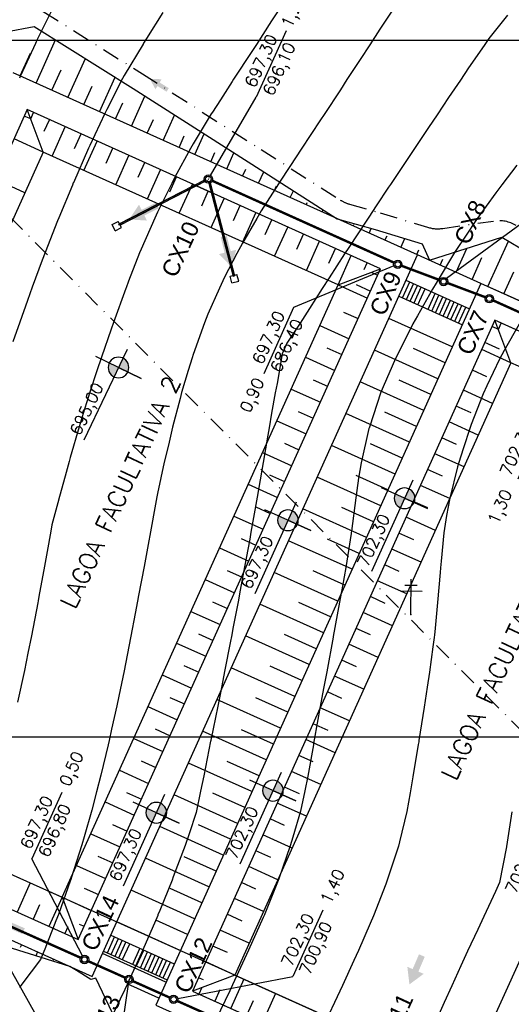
# Model space of a CAD drawing. Header units: millimetres. Extents: x 196436 to 199900, y 8705373 to 8708636.
# Tile 218 of 238: x 199420 to 199491, y 8707662 to 8707803. Entities that reach past the tile are written whole.
import ezdxf
from ezdxf.enums import TextEntityAlignment as Align

# ---------------------------------------------------------------- set-up
doc = ezdxf.new("R2010")
doc.units = ezdxf.units.MM
doc.header["$LTSCALE"] = 5
doc.linetypes.add('CENTRO', pattern=[2, 1.25, -0.25, 0.25, -0.25])
doc.linetypes.add('DASHDOT', pattern=[1, 0.5, -0.25, 0, -0.25])
for name, color, linetype in [('$CURVAS1', 30, 'Continuous'), ('$CURVAS2', 40, 'Continuous'), ('AR-EIXOS', 9, 'DASHDOT'), ('AR-TUBULAÇÃO', 2, 'Continuous'), ('CAIXA', 7, 'Continuous'), ('CERCA', 3, 'CERCA_LINE'), ('DIM', 7, 'Continuous'), ('drenagem', 184, 'Continuous'), ('Escada', 101, 'Continuous'), ('LAGOA', 3, 'Continuous'), ('LAGOAS', 6, 'Continuous'), ('LCHAMADA', 3, 'Continuous'), ('LINHA_TRANS', 4, 'DASHDOT'), ('MALHA', 9, 'Continuous'), ('POSTE', 3, 'Continuous'), ('REDE', 22, 'Continuous'), ('TER-BERMA', 4, 'Continuous'), ('TER-COTAS', 7, 'Continuous'), ('TER-OFFSET', 3, 'Continuous'), ('TER-OFFSET-LINHA', 7, 'Continuous'), ('TEXTO', 2, 'Continuous')]:
    doc.layers.add(name, color=color, linetype=linetype)
doc.layers.add('TEXTO3', color=4, linetype='Continuous', lineweight=18)
doc.styles.add('NARROW', font='ARIALN.TTF')
doc.styles.add('ROMANS', font='romans.shx', dxfattribs={"width": 0.85})
doc.linetypes.add('CERCA_LINE', pattern='A,0.5,-0.2,["X",Standard,S=0.1,R=0,X=-0.1,Y=-0.05],-0.25', length=0.95)
doc.dimstyles.new('COTA-500-EXTERNA', dxfattribs={"dimtxt": 2, "dimasz": 1.5, "dimexe": 0, "dimexo": 3, "dimgap": 0.5, "dimtad": 1, "dimzin": 4, "dimdsep": 46, "dimtxsty": 'ROMANS', "dimblk1": 'DOT1', "dimblk2": 'DOT1', "dimsah": 1, "dimcen": 0.2, "dimclrd": 256, "dimclre": 256, "dimclrt": 2, "dimadec": 0, "dimazin": 0, "dimtfac": 1, "dimtix": 1, "dimtmove": 2, "dimatfit": 3, "dimldrblk": 'DOT1', "dimfxl": 0, "dimtvp": 0.025, "dimtolj": 1, "dimtzin": 4, "dimlwd": -1, "dimlwe": -1, "dimarcsym": 0})

# ---------------------------------------------------------------- blocks, each defined once
blk = doc.blocks.new('A$C55C26645')
h = blk.add_hatch(color=2)
h.paths.add_polyline_path([(68.45, 12.67), (68.45, 21.47), (59.65, 21.47, 0.414214)])
h.paths.add_polyline_path([(68.45, 30.27), (68.45, 21.47), (77.25, 21.47, 0.414214)])
at = {"color": 7, "linetype": 'Continuous'}
blk.add_line((85.45, 21.47), (0, 21.47), dxfattribs=at)
blk.add_lwpolyline([(68.45, 21.47), (68.45, 42.86), (68.45, 0)], dxfattribs=at)
blk.add_circle((68.45, 21.47), 8.8, dxfattribs=at)
at = {"color": 3, "style": 'ROMANS'}
blk.add_attdef('226,00', (1.58, 25.75), '', height=10, dxfattribs=at)
blk = doc.blocks.new('DOT1')
for q in [(0, 3.36), (0, -3.36)]:
    blk.add_line((0, 0), q)
at = {"linetype": 'ByBlock'}
blk.add_line((0, 0), (-1.2, 0), dxfattribs=at)
at = {"color": 0, "linetype": 'ByBlock', "const_width": 0.36}
blk.add_lwpolyline([(-0.18, 0, 1), (0.18, 0, 1)], format="xyb", close=True, dxfattribs=at)
blk = doc.blocks.new('*D8')
at = {"layer": 'Defpoints', "color": 0}
for p in [(199523.71, 8707738.76), (199532.83, 8707734.65), (199493.23, 8707646.76)]:
    blk.add_point(p, dxfattribs=at)
at = {"layer": 'TER-COTAS'}
for p, q in [((199530.1, 8707735.88), (199523.71, 8707738.76)), ((199484.73, 8707652.23), (199523.1, 8707737.39)), ((199490.5, 8707647.99), (199484.12, 8707650.86))]:
    blk.add_line(p, q, dxfattribs=at)
at = {"layer": 'TER-COTAS', "xscale": 1.5, "yscale": 1.5, "zscale": 1.5}
for p, rotation in [((199523.71, 8707738.76), 65.74589538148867), ((199484.12, 8707650.86), 245.7458953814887)]:
    blk.add_blockref('DOT1', p, dxfattribs=dict(at, rotation=rotation))
at = {"layer": 'TER-COTAS', "color": 2, "insert": (199502.55, 8707695.43), "char_height": 2, "attachment_point": 5, "rotation": 65.7459, "style": 'ROMANS'}
blk.add_mtext('\\A1;96.40', dxfattribs=at)
blk = doc.blocks.new('A$C0C100BE6')
blk.add_hatch(color=7).paths.add_polyline_path([(0.772, 0.604), (0.956, 0.808), (1.217, 0), (0.387, 0.178), (0.571, 0.381), (0, 0.898), (0.201, 1.12)])
blk = doc.blocks.new('A$C62E05889')
for p, q in [((11.34, 9.91), (10.56, 9.28)), ((11.97, 9.13), (11.34, 9.91)), ((10.81, 8.97), (10.56, 9.28)), ((11.19, 8.5), (10.94, 8.82)), ((11.97, 9.13), (11.19, 8.5)), ((10.81, -9.05), (10.56, -9.36)), ((11.34, -9.99), (10.56, -9.36)), ((11.19, -8.58), (10.94, -8.89)), ((11.97, -9.2), (11.19, -8.58)), ((11.97, -9.2), (11.34, -9.99))]:
    blk.add_line(p, q)
at = {"color": 9}
blk.add_line((1.34, -1.2), (1.34, 1.13), dxfattribs=at)
at = {"color": 3}
for radius in [0.6, 0.6, 0.4, 0.4]:
    blk.add_circle((-0.26, -0.04), radius, dxfattribs=at)
at = {"layer": 'AR-EIXOS', "color": 9, "linetype": 'CENTRO', "lineweight": 20, "ltscale": 0.005}
for p, q in [((0.04, 0.22), (10.97, 8.97)), ((0.04, -0.3), (10.97, -9.05))]:
    blk.add_line(p, q, dxfattribs=at)
at = {"layer": 'AR-EIXOS', "color": 9, "linetype": 'DASHDOT', "lineweight": 20, "ltscale": 0.005}
blk.add_lwpolyline([(-0.66, -0.04), (0.14, -0.04)], dxfattribs=at)
blk.add_lwpolyline([(-0.66, -0.04), (0.14, -0.04)], dxfattribs=at)
at = {"layer": 'AR-TUBULAÇÃO', "color": 7}
for p, q in [((-0.03, 0.29), (10.91, 9.05)), ((0.1, 0.14), (11.03, 8.89)), ((11.03, 8.89), (10.91, 9.05)), ((-0.03, -0.36), (10.91, -9.13)), ((0.1, -0.21), (11.03, -8.97)), ((11.03, -8.97), (10.91, -9.13))]:
    blk.add_line(p, q, dxfattribs=at)
blk = doc.blocks.new('*D79')
at = {"layer": 'Defpoints', "color": 0}
for p in [(199200.59, 8707769.18, -1), (199537.81, 8707617.64, -1), (199520.53, 8707579.29)]:
    blk.add_point(p, dxfattribs=at)
at = {"layer": 'DIM'}
for p, q in [((199199.36, 8707766.44), (199183.46, 8707731.15)), ((199184.83, 8707730.54), (199519.16, 8707579.9)), ((199536.58, 8707614.91), (199520.53, 8707579.29))]:
    blk.add_line(p, q, dxfattribs=at)
at = {"layer": 'DIM', "xscale": 1.5, "yscale": 1.5, "zscale": 1.5}
for p, rotation in [((199183.46, 8707731.15), 155.7458953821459), ((199520.53, 8707579.29), 335.7458953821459)]:
    blk.add_blockref('DOT1', p, dxfattribs=dict(at, rotation=rotation))
at = {"layer": 'DIM', "color": 2, "insert": (199356.13, 8707656.33), "char_height": 2, "attachment_point": 5, "rotation": 335.7459, "style": 'ROMANS'}
blk.add_mtext('\\A1;369.70', dxfattribs=at)
blk = doc.blocks.new('*D81')
at = {"layer": 'Defpoints', "color": 0}
for p in [(199629.98, 8707853.2, -1), (199160.46, 8707754.35, -1), (199553.97, 8707587.89), (199556.52, 8707575.91, -1), (199556.52, 8707575.91, -1)]:
    blk.add_point(p, dxfattribs=at)
at = {"layer": 'DIM'}
blk.add_arc((199556.52, 8707575.91), 12.25, 82.1817, 148.7264, dxfattribs=at)
at = {"layer": 'DIM', "xscale": 1.5, "yscale": 1.5, "zscale": 1.5}
for p, rotation in [((199559.66, 8707587.75), 348.6719272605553), ((199545.35, 8707580.94), 242.2361372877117)]:
    blk.add_blockref('DOT1', p, dxfattribs=dict(at, rotation=rotation))
at = {"layer": 'DIM', "color": 2, "insert": (199550.61, 8707588.32), "char_height": 2, "attachment_point": 5, "rotation": 25.454, "style": 'ROMANS'}
blk.add_mtext('\\A1;81°', dxfattribs=at)
blk = doc.blocks.new('*D82')
at = {"layer": 'Defpoints', "color": 0}
for p in [(199276.71, 8708012.37, -1), (199629.98, 8707853.2, -1), (199629.98, 8707853.2, -1), (199611.21, 8707850.27), (199556.52, 8707575.91, -1)]:
    blk.add_point(p, dxfattribs=at)
at = {"layer": 'DIM'}
blk.add_arc((199629.98, 8707853.2), 19, 160.2694, 250.6387, dxfattribs=at)
at = {"layer": 'DIM', "xscale": 1.5, "yscale": 1.5, "zscale": 1.5}
for p, rotation in [((199612.65, 8707861.01), 68.00762625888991), ((199625.12, 8707834.83), 342.9004382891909)]:
    blk.add_blockref('DOT1', p, dxfattribs=dict(at, rotation=rotation))
at = {"layer": 'DIM', "color": 2, "insert": (199614.18, 8707845.68), "char_height": 2, "attachment_point": 5, "rotation": 295.454, "style": 'ROMANS'}
blk.add_mtext('\\A1;99°', dxfattribs=at)
blk = doc.blocks.new('*D86')
at = {"layer": 'Defpoints', "color": 0}
for p in [(199276.71, 8708012.37, -1), (199276.71, 8708012.37, -1), (199278.88, 8707990.79), (199629.98, 8707853.2, -1), (199160.46, 8707754.35, -1)]:
    blk.add_point(p, dxfattribs=at)
at = {"layer": 'DIM'}
blk.add_arc((199276.71, 8708012.37), 21.69, 249.7088, 331.783, dxfattribs=at)
at = {"layer": 'DIM', "xscale": 1.5, "yscale": 1.5, "zscale": 1.5}
for p, rotation in [((199296.49, 8708003.46), 63.76443569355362), ((199267.8, 8707992.6), 157.7273550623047)]:
    blk.add_blockref('DOT1', p, dxfattribs=dict(at, rotation=rotation))
at = {"layer": 'DIM', "color": 2, "insert": (199283.86, 8707993.49), "char_height": 2, "attachment_point": 5, "rotation": 20.7459, "style": 'ROMANS'}
blk.add_mtext('\\A1;90°', dxfattribs=at)
blk = doc.blocks.new('*D87')
at = {"layer": 'Defpoints', "color": 0}
for p in [(199276.71, 8708012.37, -1), (199175.31, 8707765.04), (199160.46, 8707754.35, -1), (199160.46, 8707754.35, -1), (199556.52, 8707575.91, -1)]:
    blk.add_point(p, dxfattribs=at)
at = {"layer": 'DIM'}
blk.add_arc((199160.46, 8707754.35), 18.3, 340.4437, 61.0481, dxfattribs=at)
at = {"layer": 'DIM', "xscale": 1.5, "yscale": 1.5, "zscale": 1.5}
for p, rotation in [((199167.98, 8707771.04), 153.3969975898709), ((199177.14, 8707746.83), 248.0947931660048)]:
    blk.add_blockref('DOT1', p, dxfattribs=dict(at, rotation=rotation))
at = {"layer": 'DIM', "color": 2, "insert": (199178.97, 8707761.37), "char_height": 2, "attachment_point": 5, "rotation": 290.7459, "style": 'ROMANS'}
blk.add_mtext('\\A1;90°', dxfattribs=at)

msp = doc.modelspace()

# ---------------------------------------------------------------- linework, layer by layer
at = {"layer": '$CURVAS1'}
for points in [[(199440.604, 8707803.99, 695), (199438.256, 8707800.254, 695), (199437.812, 8707799.549, 695), (199437.758, 8707799.461, 695), (199437.749, 8707799.447, 695), (199435.028, 8707794.929, 695), (199434.806, 8707794.474, 695), (199432.53, 8707790.051, 695), (199432.259, 8707789.485, 695), (199430.094, 8707784.89, 695), (199429.914, 8707784.495, 695), (199427.751, 8707779.538, 695), (199427.737, 8707779.505, 695), (199427.599, 8707779.171, 695), (199425.663, 8707774.514, 695), (199425.478, 8707774.046, 695), (199423.695, 8707769.523, 695), (199423.277, 8707768.408, 695), (199421.83, 8707764.531, 695), (199421.149, 8707762.622, 695), (199420.048, 8707759.538, 695), (199419.082, 8707756.714, 695)], [(199491.711, 8707759.224, 700), (199489.548, 8707755.464, 700), (199488.903, 8707754.237, 700), (199487.07, 8707750.386, 700), (199486.56, 8707749.247, 700), (199484.828, 8707744.832, 700), (199484.606, 8707744.255, 700), (199483.717, 8707741.489, 700), (199482.985, 8707739.263, 700), (199482.849, 8707738.744, 700), (199481.734, 8707734.268, 700), (199481.299, 8707731.791, 700), (199480.905, 8707729.272, 700), (199480.5, 8707725.212, 700), (199480.409, 8707724.274, 700), (199480.354, 8707723.613, 700), (199479.978, 8707719.275, 700), (199479.593, 8707715.063, 700), (199479.556, 8707714.646, 700), (199479.489, 8707714.278, 700), (199479.307, 8707712.939, 700), (199478.818, 8707709.28, 700), (199478.527, 8707707.129, 700), (199478.063, 8707704.284, 700), (199477.324, 8707699.475, 700), (199477.292, 8707699.287, 700), (199477.229, 8707698.915, 700), (199476.449, 8707694.291, 700), (199476.054, 8707691.954, 700), (199475.582, 8707689.294, 700), (199474.539, 8707684.929, 700), (199474.374, 8707684.3, 700), (199473.477, 8707681.58, 700), (199472.737, 8707679.307, 700), (199472.557, 8707678.847, 700), (199470.814, 8707674.315, 700), (199470.344, 8707673.234, 700), (199468.656, 8707669.325, 700), (199467.999, 8707667.888, 700), (199466.363, 8707664.335, 700), (199465.588, 8707662.675, 700), (199464.013, 8707659.345, 700)]]:
    msp.add_polyline3d(points, dxfattribs=at)
at = {"layer": '$CURVAS2'}
for points in [[(199457.242, 8707804.376, 696), (199456.183, 8707802.754, 696), (199454.001, 8707799.39, 696), (199453.349, 8707798.395, 696), (199450.741, 8707794.404, 696), (199450.509, 8707794.051, 696), (199448.842, 8707791.457, 696), (199447.689, 8707789.665, 696), (199447.538, 8707789.418, 696), (199444.949, 8707785.116, 696), (199444.566, 8707784.431, 696), (199442.326, 8707780.332, 696), (199441.878, 8707779.443, 696), (199439.829, 8707775.293, 696), (199439.445, 8707774.454, 696), (199437.465, 8707769.984, 696), (199437.252, 8707769.463, 696), (199435.671, 8707765.399, 696), (199435.308, 8707764.472, 696), (199435.263, 8707764.349, 696), (199433.488, 8707759.48, 696), (199433.156, 8707758.52, 696), (199431.765, 8707754.487, 696), (199431.126, 8707752.536, 696), (199430.13, 8707749.494, 696), (199429.174, 8707746.395, 696), (199428.583, 8707744.501, 696), (199427.302, 8707740.092, 696), (199427.13, 8707739.507, 696), (199426.551, 8707737.445, 696), (199425.749, 8707734.513, 696), (199425.535, 8707733.577, 696), (199424.654, 8707730.428, 696), (199424.519, 8707729.519, 696), (199423.987, 8707726.618, 696), (199423.612, 8707724.522, 696), (199422.813, 8707720.137, 696), (199422.703, 8707719.526, 696), (199422.648, 8707719.238, 696), (199421.758, 8707714.53, 696), (199421.236, 8707712.005, 696), (199420.724, 8707709.535, 696), (199419.708, 8707705.006, 696)], [(199473.531, 8707804.305, 697), (199471.735, 8707801.572, 697), (199470.262, 8707799.319, 697), (199468.893, 8707797.23, 697), (199466.995, 8707794.333, 697), (199466.049, 8707792.893, 697), (199463.72, 8707789.347, 697), (199463.202, 8707788.561, 697), (199460.438, 8707784.362, 697), (199460.353, 8707784.233, 697), (199459.794, 8707783.382, 697), (199457.506, 8707779.901, 697), (199457.174, 8707779.376, 697), (199454.7, 8707775.487, 697), (199454.058, 8707774.39, 697), (199451.995, 8707770.87, 697), (199451.219, 8707769.402, 697), (199449.428, 8707765.97, 697), (199448.697, 8707764.413, 697), (199447.052, 8707760.686, 697), (199446.552, 8707759.422, 697), (199444.943, 8707754.863, 697), (199444.791, 8707754.43, 697), (199444.227, 8707752.587, 697), (199443.275, 8707749.437, 697), (199443.062, 8707748.578, 697), (199441.951, 8707744.442, 697), (199441.379, 8707741.893, 697), (199440.784, 8707739.447, 697), (199439.84, 8707734.917, 697), (199439.736, 8707734.452, 697), (199439.536, 8707733.394, 697), (199438.811, 8707729.456, 697), (199438.467, 8707727.604, 697), (199437.884, 8707724.46, 697), (199437.098, 8707720.284, 697), (199436.946, 8707719.464, 697), (199436.611, 8707717.694, 697), (199436.003, 8707714.468, 697), (199435.716, 8707712.99, 697), (199435.024, 8707709.472, 697), (199434.269, 8707705.828, 697), (199433.983, 8707704.477, 697), (199433.232, 8707701.096, 697), (199432.878, 8707699.482, 697), (199432.732, 8707698.847, 697), (199431.694, 8707694.487, 697), (199431.076, 8707692.107, 697), (199430.386, 8707689.492, 697), (199429.278, 8707685.654, 697), (199428.945, 8707684.499, 697), (199427.446, 8707679.736, 697), (199427.372, 8707679.506, 697), (199427.354, 8707679.457, 697), (199425.623, 8707674.513, 697), (199425.252, 8707673.618, 697), (199423.672, 8707669.522, 697), (199423.013, 8707668.057, 697), (199420.343, 8707664.536, 697), (199420.002, 8707664.057, 697)], [(199424.763, 8707804.518, 694), (199422.572, 8707800.099, 694), (199422.291, 8707799.529, 694), (199420.175, 8707794.858, 694), (199420.029, 8707794.539, 694)], [(199490.049, 8707803.584, 698), (199487.367, 8707800.227, 698), (199486.672, 8707799.247, 698), (199484.455, 8707796.027, 698), (199483.289, 8707794.262, 698), (199481.583, 8707791.747, 698), (199479.952, 8707789.276, 698), (199478.714, 8707787.461, 698), (199476.598, 8707784.291, 698), (199475.843, 8707783.177, 698), (199473.26, 8707779.305, 698), (199472.977, 8707778.884, 698), (199471.199, 8707776.206, 698), (199470.116, 8707774.581, 698), (199469.943, 8707774.32, 698), (199467.262, 8707770.264, 698), (199466.652, 8707769.334, 698), (199464.431, 8707765.9, 698), (199463.421, 8707764.348, 698), (199461.619, 8707761.496, 698), (199460.277, 8707759.362, 698), (199458.378, 8707756.508, 698), (199457.7, 8707754.992, 698), (199456.979, 8707750.701, 698), (199456.69, 8707749.378, 698), (199456.173, 8707746.479, 698), (199455.818, 8707744.382, 698), (199455.645, 8707743.312, 698), (199454.984, 8707739.385, 698), (199454.366, 8707735.809, 698), (199454.119, 8707734.389, 698), (199453.6, 8707731.475, 698), (199453.23, 8707729.393, 698), (199453.047, 8707728.388, 698), (199452.318, 8707724.397, 698), (199451.69, 8707721.043, 698), (199451.382, 8707719.401, 698), (199450.692, 8707715.811, 698), (199450.424, 8707714.405, 698), (199450.3, 8707713.766, 698), (199449.449, 8707709.409, 698), (199448.881, 8707706.545, 698), (199448.46, 8707704.413, 698), (199447.464, 8707699.512, 698), (199447.446, 8707699.418, 698), (199447.438, 8707699.376, 698), (199446.445, 8707694.422, 698), (199445.989, 8707692.217, 698), (199445.359, 8707689.166, 698), (199444.371, 8707686.103, 698), (199443.804, 8707684.434, 698), (199442.084, 8707679.937, 698), (199441.901, 8707679.442, 698), (199440.138, 8707675.105, 698), (199439.873, 8707674.451, 698), (199439.843, 8707674.38, 698), (199437.733, 8707669.46, 698), (199437.519, 8707668.991, 698), (199435.472, 8707664.47, 698), (199435.124, 8707663.745, 698), (199433.082, 8707659.48, 698)], [(199491.356, 8707782.074, 699), (199489.225, 8707779.236, 699), (199488.338, 8707778.088, 699), (199485.586, 8707774.251, 699), (199485.386, 8707773.968, 699), (199484.183, 8707772.151, 699), (199482.531, 8707769.653, 699), (199482.283, 8707769.266, 699), (199479.78, 8707765.127, 699), (199479.266, 8707764.279, 699), (199477.117, 8707760.424, 699), (199476.47, 8707759.291, 699), (199474.561, 8707755.504, 699), (199473.942, 8707754.302, 699), (199472.183, 8707750.224, 699), (199471.8, 8707749.312, 699), (199470.265, 8707744.618, 699), (199470.164, 8707744.319, 699), (199470.147, 8707744.252, 699), (199469.028, 8707739.324, 699), (199468.672, 8707737.146, 699), (199468.268, 8707734.327, 699), (199467.642, 8707729.516, 699), (199467.619, 8707729.33, 699), (199467.604, 8707729.217, 699), (199466.828, 8707724.333, 699), (199466.359, 8707721.646, 699), (199465.936, 8707719.337, 699), (199465.023, 8707714.421, 699), (199465.008, 8707714.341, 699), (199465.001, 8707714.303, 699), (199464.093, 8707709.345, 699), (199463.655, 8707706.938, 699), (199463.175, 8707704.349, 699), (199462.304, 8707699.581, 699), (199462.261, 8707699.353, 699), (199462.175, 8707698.873, 699), (199461.373, 8707694.357, 699), (199460.934, 8707692.262, 699), (199460.319, 8707689.361, 699), (199459.232, 8707685.614, 699), (199458.867, 8707684.368, 699), (199457.204, 8707679.628, 699), (199457.113, 8707679.375, 699), (199456.252, 8707677.243, 699), (199455.103, 8707674.384, 699), (199454.964, 8707674.069, 699), (199452.885, 8707669.394, 699), (199452.596, 8707668.769, 699), (199450.579, 8707664.404, 699), (199450.178, 8707663.569, 699), (199448.179, 8707659.414, 699)], [(199490.633, 8707689.229, 701), (199489.877, 8707684.284, 701), (199489.869, 8707684.232, 701), (199489.863, 8707684.208, 701), (199488.859, 8707679.09, 701), (199488.331, 8707677.803, 701), (199486.615, 8707674.246, 701), (199485.754, 8707672.338, 701), (199484.312, 8707669.256, 701), (199483.345, 8707667.123, 701), (199482.032, 8707664.266, 701), (199480.955, 8707661.867, 701), (199479.776, 8707659.276, 701)]]:
    msp.add_polyline3d(points, dxfattribs=at)
at = {"color": 7}
for centre, radius in [((199474.293, 8707767.823, 1), 0.6), ((199474.293, 8707767.823, 1), 0.4), ((199480.86, 8707765.357, 34.681), 0.6), ((199480.86, 8707765.357, 34.681), 0.4), ((199487.427, 8707762.892, 34.681), 0.6), ((199487.427, 8707762.892, 34.681), 0.4), ((199429.342, 8707668.055, 1), 0.6), ((199429.342, 8707668.055, 1), 0.4), ((199435.736, 8707665.197, 1), 0.6), ((199435.736, 8707665.197, 1), 0.4), ((199442.129, 8707662.339, 1), 0.6), ((199442.129, 8707662.339, 1), 0.4)]:
    msp.add_circle(centre, radius, dxfattribs=at)
at = {"layer": 'CERCA', "ltscale": 2}
msp.add_lwpolyline([(199535.183, 8707458.353), (199335.38, 8707815.673), (199316.526, 8707803.678)], dxfattribs=at)
at = {"layer": 'DIM', "color": 1, "elevation": 1}
msp.add_lwpolyline([(199383.825, 8707696.051), (199647.818, 8707577.108)], dxfattribs=at)
at = {"layer": 'drenagem', "linetype": 'DASHDOT'}
msp.add_lwpolyline([(199419.113, 8707806.8), (199437.645, 8707795.175), (199454.69, 8707784.296), (199466.041, 8707777.059, 0.0722632), (199467.351, 8707776.469), (199471.761, 8707775.205), (199478.571, 8707773.145, 0.1099889), (199480.739, 8707772.983), (199488.027, 8707774.043, -0.1710965), (199491.289, 8707773.4)], format="xyb", dxfattribs=at)
at = {"layer": 'Escada', "elevation": 1, "flags": 128}
for points in [[(199474.979, 8707763.017), (199476.006, 8707765.296)], [(199475.459, 8707765.542), (199484.576, 8707761.435)], [(199475.526, 8707762.77), (199476.553, 8707765.049)], [(199476.073, 8707762.524), (199477.1, 8707764.803)], [(199476.62, 8707762.277), (199477.647, 8707764.557)], [(199477.167, 8707762.031), (199478.194, 8707764.31)], [(199478.626, 8707761.373), (199479.653, 8707763.653)], [(199474.432, 8707763.263), (199483.55, 8707759.155)], [(199479.173, 8707761.127), (199480.2, 8707763.406)], [(199479.72, 8707760.881), (199480.747, 8707763.16)], [(199480.267, 8707760.634), (199481.294, 8707762.913)], [(199480.814, 8707760.388), (199481.841, 8707762.667)], [(199481.361, 8707760.141), (199482.388, 8707762.42)], [(199481.908, 8707759.895), (199482.935, 8707762.174)], [(199482.455, 8707759.648), (199483.482, 8707761.928)], [(199483.002, 8707759.402), (199484.029, 8707761.681)], [(199432.627, 8707669.017), (199433.654, 8707671.296)], [(199433.107, 8707671.543), (199442.225, 8707667.435)], [(199433.174, 8707668.771), (199434.201, 8707671.05)], [(199433.721, 8707668.524), (199434.748, 8707670.803)], [(199434.269, 8707668.278), (199435.295, 8707670.557)], [(199434.816, 8707668.031), (199435.843, 8707670.31)], [(199432.08, 8707669.263), (199441.198, 8707665.156)], [(199436.274, 8707667.374), (199437.301, 8707669.653)], [(199436.821, 8707667.127), (199437.848, 8707669.407)], [(199437.368, 8707666.881), (199438.395, 8707669.16)], [(199437.915, 8707666.634), (199438.942, 8707668.914)], [(199438.462, 8707666.388), (199439.489, 8707668.667)], [(199439.01, 8707666.142), (199440.036, 8707668.421)], [(199439.557, 8707665.895), (199440.584, 8707668.174)], [(199440.104, 8707665.649), (199441.131, 8707667.928)], [(199440.651, 8707665.402), (199441.678, 8707667.681)]]:
    msp.add_lwpolyline(points, dxfattribs=at)
at = {"layer": 'LAGOA', "color": 3}
for p, q in [((199490.528, 8707753.708, 1), (199450.928, 8707665.817, 1)), ((199450.928, 8707665.817, 1), (199493.233, 8707646.756, 1))]:
    msp.add_line(p, q, dxfattribs=at)
at = {"layer": 'LAGOA', "color": 3, "elevation": 1}
for points in [[(199486.22, 8707765.082), (199439.555, 8707661.509), (199497.541, 8707635.383), (199544.206, 8707738.956)], [(199488.223, 8707759.791), (199444.845, 8707663.512), (199495.537, 8707640.673), (199538.916, 8707736.952)]]:
    msp.add_lwpolyline(points, close=True, dxfattribs=at)
at = {"layer": 'LCHAMADA'}
for p, q in [((199458.278, 8707801.327, 1), (199453.993, 8707791.817, 1)), ((199459.349, 8707761.62), (199455.064, 8707752.11)), ((199426.071, 8707692.024, 1), (199421.786, 8707682.514, 1)), ((199463.533, 8707675.146, 1), (199459.248, 8707665.636, 1))]:
    msp.add_line(p, q, dxfattribs=at)
at = {"layer": 'LCHAMADA', "elevation": 1}
for points in [[(199447.422, 8707780.584), (199453.993, 8707791.817)], [(199493.959, 8707775.082), (199481.296, 8707765.77)], [(199429.064, 8707668.586), (199421.786, 8707682.514)], [(199429.044, 8707618.824), (199435.736, 8707665.197)], [(199442.718, 8707662.452), (199459.248, 8707665.636)]]:
    msp.add_lwpolyline(points, dxfattribs=at)
at = {"layer": 'LCHAMADA'}
msp.add_lwpolyline([(199473.725, 8707767.63), (199459.349, 8707761.62)], dxfattribs=at)
at = {"layer": 'LINHA_TRANS', "color": 7}
msp.add_lwpolyline([(199281.954, 8707911.943), (199615.687, 8707576.643), (199615.687, 8707576.643)], dxfattribs=at)
at = {"layer": 'MALHA'}
for p, q in [((199000, 8707800), (199900, 8707800)), ((199000, 8707700), (199900, 8707700)), ((199000, 8707700), (199900, 8707700))]:
    msp.add_line(p, q, dxfattribs=at)
at = {"layer": 'POSTE'}
for p, q in [((199476.181, 8707717.579), (199476.203, 8707722.618)), ((199475.324, 8707721.782), (199477.074, 8707721.775)), ((199474.621, 8707720.945), (199477.771, 8707720.932))]:
    msp.add_line(p, q, dxfattribs=at)
msp.add_point((199476.184, 8707717.576, 699.721), dxfattribs=at)
at = {"layer": 'REDE', "const_width": 0.35}
for points, elevation in [([(199447.666, 8707779.82), (199473.746, 8707768.069)], 1), ([(199480.298, 8707765.568), (199474.855, 8707767.612)], 34.681), ([(199486.865, 8707763.102), (199481.421, 8707765.146)], 34.681), ([(199512.135, 8707751.759), (199487.974, 8707762.645)], 34.681), ([(199409.126, 8707677.091), (199428.794, 8707668.299)], 1), ([(199441.581, 8707662.584), (199436.283, 8707664.952)], 1)]:
    msp.add_lwpolyline(points, dxfattribs=dict(at, elevation=elevation))
at = {"layer": 'REDE', "elevation": 1}
for points in [[(199435.188, 8707665.442, 0.35, 0.35, 0), (199429.89, 8707667.81, 0.35, 0.35, 0)], [(199442.677, 8707662.094, 0.35, 0.35, 0), (199468.787, 8707650.423, 0.35, 0.35, 0)]]:
    msp.add_lwpolyline(points, format="xyseb", dxfattribs=at)
at = {"layer": 'TER-BERMA'}
for p, q in [((199477.102, 8707769.189, 1), (199419.116, 8707795.315, 1)), ((199421.12, 8707790.025, 1), (199377.741, 8707693.746, 1)), ((199471.812, 8707767.186, 1), (199421.12, 8707790.025, 1)), ((199430.437, 8707665.617, 1), (199477.102, 8707769.189, 1)), ((199428.433, 8707670.907, 1), (199471.812, 8707767.186, 1)), ((199486.22, 8707765.082), (199439.555, 8707661.509)), ((199544.206, 8707738.956), (199486.22, 8707765.082)), ((199488.223, 8707759.791, 1), (199444.845, 8707663.512, 1)), ((199538.916, 8707736.952, 1), (199488.223, 8707759.791, 1)), ((199377.741, 8707693.746, 1), (199428.433, 8707670.907, 1)), ((199372.451, 8707691.742, 1), (199430.437, 8707665.617, 1)), ((199444.845, 8707663.512, 1), (199495.537, 8707640.673, 1))]:
    msp.add_line(p, q, dxfattribs=at)
at = {"layer": 'TER-OFFSET'}
for p, q in [((199423.424, 8707783.942, 1), (199421.12, 8707790.025, 1)), ((199423.424, 8707783.942, 1), (199383.825, 8707696.051, 1)), ((199465.729, 8707764.881, 1), (199423.424, 8707783.942, 1)), ((199478.849, 8707768.403), (199489.212, 8707771.723)), ((199489.212, 8707771.723), (199491.811, 8707770.189)), ((199465.729, 8707764.881, 1), (199471.812, 8707767.186, 1)), ((199426.129, 8707676.99, 1), (199465.729, 8707764.881, 1)), ((199490.528, 8707753.708, 1), (199488.223, 8707759.791, 1)), ((199532.832, 8707734.647, 1), (199490.528, 8707753.708, 1)), ((199383.825, 8707696.051, 1), (199426.129, 8707676.99, 1)), ((199426.129, 8707676.99, 1), (199428.433, 8707670.907, 1)), ((199450.928, 8707665.817, 1), (199444.845, 8707663.512, 1)), ((199450.928, 8707665.817, 1), (199493.233, 8707646.756, 1))]:
    msp.add_line(p, q, dxfattribs=at)
for points in [[(199409.627, 8707799.591), (199418.044, 8707801.213), (199422.113, 8707801.967), (199436.308, 8707793.062), (199453.345, 8707782.189), (199465.615, 8707774.365)], [(199465.615, 8707774.365), (199471.055, 8707772.807), (199477.811, 8707770.763), (199478.849, 8707768.403)], [(199427.236, 8707667.058), (199409.09, 8707672.766), (199390.077, 8707679.254), (199371.081, 8707685.78), (199369.941, 8707686.171), (199364.552, 8707695.301)], [(199430.953, 8707665.384), (199430.24, 8707665.178), (199428.195, 8707666.481), (199427.236, 8707667.058)], [(199489.559, 8707638.979), (199482.486, 8707640.919), (199463.054, 8707646.478), (199443.615, 8707652.019), (199436.266, 8707654.21), (199430.953, 8707665.384)]]:
    msp.add_lwpolyline(points, dxfattribs=at)
at = {"layer": 'TER-OFFSET-LINHA'}
for p, q in [((199421.621, 8707788.703, 1), (199420.709, 8707789.113, 1)), ((199421.621, 8707788.703, 1), (199422.032, 8707789.614, 1)), ((199423.575, 8707786.954, 1), (199424.311, 8707788.587, 1)), ((199424.701, 8707783.366, 1), (199426.59, 8707787.56, 1)), ((199427.929, 8707784.447, 1), (199428.87, 8707786.534, 1)), ((199423.424, 8707783.942, 1), (199419.23, 8707785.831, 1)), ((199429.259, 8707781.313, 1), (199431.149, 8707785.507, 1)), ((199432.466, 8707782.343, 1), (199433.428, 8707784.48, 1)), ((199433.818, 8707779.259, 1), (199435.708, 8707783.453, 1)), ((199437.047, 8707780.339, 1), (199437.987, 8707782.426, 1)), ((199438.377, 8707777.205, 1), (199440.266, 8707781.399, 1)), ((199420.795, 8707778.107, 1), (199416.601, 8707779.996, 1)), ((199441.583, 8707778.235, 1), (199442.546, 8707780.372, 1)), ((199442.935, 8707775.151, 1), (199444.825, 8707779.345, 1)), ((199446.164, 8707776.231, 1), (199447.104, 8707778.318, 1)), ((199447.494, 8707773.097, 1), (199449.384, 8707777.291, 1)), ((199450.7, 8707774.127, 1), (199451.663, 8707776.264, 1)), ((199452.053, 8707771.043, 1), (199453.942, 8707775.237, 1)), ((199455.281, 8707772.123, 1), (199456.222, 8707774.21, 1)), ((199456.611, 8707768.989, 1), (199458.501, 8707773.183, 1)), ((199459.818, 8707770.019, 1), (199460.78, 8707772.156, 1)), ((199461.17, 8707766.935, 1), (199463.06, 8707771.129, 1)), ((199464.399, 8707768.015, 1), (199465.339, 8707770.102, 1)), ((199465.729, 8707764.881, 1), (199467.618, 8707769.075, 1)), ((199469.461, 8707767.08, 1), (199469.898, 8707768.048, 1)), ((199470.49, 8707766.685, 1), (199471.401, 8707766.274, 1)), ((199465.729, 8707764.881, 1), (199469.923, 8707762.992, 1)), ((199468.297, 8707764.93, 1), (199470.374, 8707763.995, 1)), ((199466.512, 8707760.967, 1), (199468.589, 8707760.031, 1)), ((199488.724, 8707758.469, 1), (199489.135, 8707759.381, 1)), ((199463.1, 8707759.046, 1), (199467.294, 8707757.157, 1)), ((199488.724, 8707758.469, 1), (199487.813, 8707758.88, 1)), ((199488.863, 8707755.665, 1), (199486.786, 8707756.6, 1)), ((199464.124, 8707755.843, 1), (199466.267, 8707754.877, 1)), ((199490.528, 8707753.708, 1), (199486.334, 8707755.597, 1)), ((199461.046, 8707754.487, 1), (199465.24, 8707752.598, 1)), ((199487.077, 8707751.701, 1), (199485, 8707752.637, 1)), ((199462.136, 8707751.254, 1), (199464.213, 8707750.319, 1)), ((199458.992, 8707749.929, 1), (199463.186, 8707748.039, 1)), ((199487.899, 8707747.873, 1), (199483.705, 8707749.762, 1)), ((199460.016, 8707746.725, 1), (199462.159, 8707745.76, 1)), ((199484.821, 8707746.518, 1), (199482.678, 8707747.483, 1)), ((199456.938, 8707745.37, 1), (199461.132, 8707743.481, 1)), ((199485.845, 8707743.314, 1), (199481.651, 8707745.204, 1)), ((199482.701, 8707741.989, 1), (199480.624, 8707742.924, 1)), ((199458.028, 8707742.137, 1), (199460.105, 8707741.201, 1)), ((199454.884, 8707740.811, 1), (199459.078, 8707738.922, 1)), ((199483.791, 8707738.755, 1), (199479.597, 8707740.645, 1)), ((199480.713, 8707737.4, 1), (199478.57, 8707738.366, 1)), ((199455.908, 8707737.608, 1), (199458.051, 8707736.643, 1)), ((199452.83, 8707736.253, 1), (199457.024, 8707734.363, 1)), ((199481.737, 8707734.197, 1), (199477.543, 8707736.086, 1)), ((199453.92, 8707733.02, 1), (199455.997, 8707732.084, 1)), ((199478.593, 8707732.871, 1), (199476.516, 8707733.807, 1)), ((199450.776, 8707731.694, 1), (199454.97, 8707729.805, 1)), ((199479.683, 8707729.638, 1), (199475.489, 8707731.528, 1)), ((199451.8, 8707728.491, 1), (199453.943, 8707727.525, 1)), ((199476.605, 8707728.283, 1), (199474.462, 8707729.248, 1)), ((199448.722, 8707727.135, 1), (199452.916, 8707725.246, 1)), ((199477.629, 8707725.079, 1), (199473.435, 8707726.969, 1)), ((199474.485, 8707723.754, 1), (199472.408, 8707724.69, 1)), ((199449.812, 8707723.902, 1), (199451.889, 8707722.967, 1)), ((199446.668, 8707722.577, 1), (199450.862, 8707720.687, 1)), ((199475.575, 8707720.521, 1), (199471.381, 8707722.41, 1)), ((199472.497, 8707719.166, 1), (199470.354, 8707720.131, 1)), ((199447.692, 8707719.373, 1), (199449.835, 8707718.408, 1)), ((199444.614, 8707718.018, 1), (199448.808, 8707716.129, 1)), ((199473.521, 8707715.962, 1), (199469.327, 8707717.852, 1)), ((199470.378, 8707714.637, 1), (199468.3, 8707715.572, 1)), ((199445.704, 8707714.785, 1), (199447.781, 8707713.849, 1)), ((199442.56, 8707713.459, 1), (199446.754, 8707711.57, 1)), ((199471.467, 8707711.403, 1), (199467.273, 8707713.293, 1)), ((199443.585, 8707710.256, 1), (199445.727, 8707709.291, 1)), ((199468.389, 8707710.048, 1), (199466.246, 8707711.014, 1)), ((199440.507, 8707708.901, 1), (199444.7, 8707707.011, 1)), ((199469.413, 8707706.845, 1), (199465.22, 8707708.734, 1)), ((199441.596, 8707705.668, 1), (199443.674, 8707704.732, 1)), ((199466.27, 8707705.519, 1), (199464.193, 8707706.455, 1)), ((199438.453, 8707704.342, 1), (199442.647, 8707702.453, 1)), ((199467.36, 8707702.286, 1), (199463.166, 8707704.176, 1)), ((199464.282, 8707700.931, 1), (199462.139, 8707701.896, 1)), ((199439.477, 8707701.139, 1), (199441.62, 8707700.173, 1)), ((199436.399, 8707699.783, 1), (199440.593, 8707697.894, 1)), ((199465.306, 8707697.727, 1), (199461.112, 8707699.617, 1)), ((199462.162, 8707696.402, 1), (199460.085, 8707697.338, 1)), ((199437.489, 8707696.55, 1), (199439.566, 8707695.615, 1)), ((199434.345, 8707695.225, 1), (199438.539, 8707693.335, 1)), ((199463.252, 8707693.169, 1), (199459.058, 8707695.058, 1)), ((199435.369, 8707692.021, 1), (199437.512, 8707691.056, 1)), ((199460.174, 8707691.814, 1), (199458.031, 8707692.779, 1)), ((199432.291, 8707690.666, 1), (199436.485, 8707688.777, 1)), ((199461.198, 8707688.61, 1), (199457.004, 8707690.5, 1)), ((199433.381, 8707687.433, 1), (199435.458, 8707686.497, 1)), ((199458.054, 8707687.285, 1), (199455.977, 8707688.22, 1)), ((199430.237, 8707686.108, 1), (199434.431, 8707684.218, 1)), ((199459.144, 8707684.052, 1), (199454.95, 8707685.941, 1)), ((199456.066, 8707682.696, 1), (199453.923, 8707683.662, 1)), ((199431.261, 8707682.904, 1), (199433.404, 8707681.939, 1)), ((199428.183, 8707681.549, 1), (199432.377, 8707679.659, 1)), ((199457.09, 8707679.493, 1), (199452.896, 8707681.382, 1)), ((199421.57, 8707679.044, 1), (199419.681, 8707674.85, 1)), ((199453.946, 8707678.167, 1), (199451.869, 8707679.103, 1)), ((199429.273, 8707678.316, 1), (199431.35, 8707677.38, 1)), ((199426.129, 8707676.99, 1), (199424.239, 8707672.796, 1)), ((199426.129, 8707676.99, 1), (199430.323, 8707675.101, 1)), ((199455.036, 8707674.934, 1), (199450.842, 8707676.824, 1)), ((199422.9, 8707675.91, 1), (199421.96, 8707673.823, 1)), ((199451.958, 8707673.579, 1), (199449.815, 8707674.544, 1)), ((199428.598, 8707673.136, 1), (199429.296, 8707672.821, 1)), ((199426.955, 8707672.737, 1), (199426.519, 8707671.769, 1)), ((199452.982, 8707670.376, 1), (199448.788, 8707672.265, 1)), ((199449.838, 8707669.05, 1), (199447.761, 8707669.986, 1)), ((199450.928, 8707665.817, 1), (199446.734, 8707667.706, 1)), ((199446.405, 8707665.113, 1), (199445.707, 8707665.427, 1)), ((199452.205, 8707665.242, 1), (199450.315, 8707661.048, 1)), ((199446.167, 8707664.013, 1), (199445.756, 8707663.102, 1)), ((199448.772, 8707663.708, 1), (199448.036, 8707662.075, 1)), ((199453.535, 8707662.108, 1), (199452.594, 8707660.021, 1)), ((199456.763, 8707663.188, 1), (199454.874, 8707658.994, 1))]:
    msp.add_line(p, q, dxfattribs=at)
at = {"layer": 'TER-OFFSET-LINHA', "flags": 128}
for points in [[(199422.398, 8707793.836), (199425.191, 8707800.036)], [(199420.119, 8707794.863), (199421.586, 8707798.12)], [(199426.957, 8707791.782), (199429.467, 8707797.354)], [(199424.678, 8707792.809), (199426.003, 8707795.752)], [(199431.516, 8707789.729), (199433.743, 8707794.672)], [(199429.236, 8707790.756), (199430.421, 8707793.384)], [(199436.074, 8707787.675), (199438.012, 8707791.975)], [(199433.795, 8707788.702), (199434.838, 8707791.016)], [(199440.633, 8707785.621), (199442.271, 8707789.256)], [(199438.354, 8707786.648), (199439.248, 8707788.632)], [(199442.912, 8707784.594), (199443.657, 8707786.246)], [(199445.192, 8707783.567), (199446.53, 8707786.538)], [(199447.471, 8707782.54), (199448.065, 8707783.859)], [(199449.75, 8707781.513), (199450.79, 8707783.82)], [(199452.03, 8707780.486), (199452.474, 8707781.473)], [(199454.309, 8707779.459), (199455.049, 8707781.102)], [(199456.588, 8707778.432), (199456.884, 8707779.088)], [(199458.868, 8707777.405), (199459.31, 8707778.386)], [(199461.147, 8707776.378), (199461.293, 8707776.703)], [(199463.426, 8707775.351), (199463.57, 8707775.67)], [(199467.895, 8707773.338), (199467.979, 8707773.526)], [(199470.174, 8707772.312), (199470.472, 8707772.974)], [(199472.453, 8707771.285), (199472.749, 8707771.94)], [(199474.733, 8707770.258), (199475.302, 8707771.522)], [(199487.223, 8707764.63), (199490.165, 8707771.161)], [(199477.012, 8707769.231), (199477.307, 8707769.887)], [(199482.664, 8707766.684), (199484.213, 8707770.122)], [(199486.22, 8707765.082), (199477.102, 8707769.189)], [(199480.385, 8707767.711), (199480.774, 8707768.574)], [(199484.943, 8707765.657), (199486.356, 8707768.793)], [(199489.502, 8707763.603), (199490.915, 8707766.739)], [(199482.112, 8707755.964), (199472.994, 8707760.072)], [(199480.058, 8707751.406), (199470.941, 8707755.513)], [(199481.085, 8707753.685), (199476.526, 8707755.739)], [(199478.004, 8707746.847), (199468.887, 8707750.955)], [(199479.031, 8707749.126), (199474.472, 8707751.18)], [(199476.977, 8707744.568), (199472.418, 8707746.621)], [(199475.95, 8707742.288), (199466.833, 8707746.396)], [(199473.896, 8707737.73), (199464.779, 8707741.837)], [(199474.923, 8707740.009), (199470.364, 8707742.063)], [(199471.842, 8707733.171), (199462.725, 8707737.279)], [(199472.869, 8707735.45), (199468.31, 8707737.504)], [(199469.788, 8707728.612), (199460.671, 8707732.72)], [(199470.815, 8707730.892), (199466.257, 8707732.945)], [(199468.761, 8707726.333), (199464.203, 8707728.387)], [(199467.734, 8707724.054), (199458.617, 8707728.161)], [(199465.68, 8707719.495), (199456.563, 8707723.603)], [(199466.707, 8707721.774), (199462.149, 8707723.828)], [(199463.627, 8707714.936), (199454.509, 8707719.044)], [(199464.653, 8707717.216), (199460.095, 8707719.269)], [(199461.573, 8707710.378), (199452.455, 8707714.485)], [(199462.6, 8707712.657), (199458.041, 8707714.711)], [(199459.519, 8707705.819), (199450.401, 8707709.927)], [(199460.546, 8707708.098), (199455.987, 8707710.152)], [(199457.465, 8707701.26), (199448.347, 8707705.368)], [(199458.492, 8707703.54), (199453.933, 8707705.593)], [(199455.411, 8707696.702), (199446.293, 8707700.809)], [(199456.438, 8707698.981), (199451.879, 8707701.035)], [(199453.357, 8707692.143), (199444.24, 8707696.251)], [(199454.384, 8707694.422), (199449.825, 8707696.476)], [(199451.303, 8707687.584), (199442.186, 8707691.692)], [(199452.33, 8707689.864), (199447.771, 8707691.918)], [(199450.276, 8707685.305), (199445.717, 8707687.359)], [(199449.249, 8707683.026), (199440.132, 8707687.133)], [(199447.195, 8707678.467), (199438.078, 8707682.575)], [(199448.222, 8707680.746), (199443.663, 8707682.8)], [(199445.141, 8707673.908), (199436.024, 8707678.016)], [(199446.168, 8707676.188), (199441.61, 8707678.242)], [(199443.087, 8707669.35), (199433.97, 8707673.457)], [(199444.114, 8707671.629), (199439.556, 8707673.683)], [(199420.317, 8707670.176), (199420.131, 8707669.764)], [(199422.596, 8707669.149), (199422.347, 8707668.596)], [(199441.033, 8707664.791), (199431.916, 8707668.899)], [(199424.876, 8707668.122), (199424.812, 8707667.981)], [(199427.155, 8707667.095), (199427.15, 8707667.085)], [(199440.006, 8707662.512), (199435.448, 8707664.566)]]:
    msp.add_lwpolyline(points, dxfattribs=at)

# ---------------------------------------------------------------- block references
at = {"rotation": 245.916511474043}
msp.add_blockref('A$C62E05889', (199447.047, 8707779.812, 1), dxfattribs=at)
at = {"layer": 'CAIXA'}
for p, xscale, yscale, zscale, rotation in [((199439.398, 8707792.103, 1), -2.000000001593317, 1.999999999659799, 2, 286.2863269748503), ((199439.265, 8707773.278, 68.362), -2.999999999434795, 2.999999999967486, 3, 344.3301827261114), ((199452.127, 8707770.693, 68.362), -3.000000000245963, 3.000000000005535, 3, 62.06327572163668), ((199419.914, 8707675.086, 34.681), 2.999999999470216, 3, 3, 198.7789033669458), ((199474.783, 8707667.932, 34.681), 2.999999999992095, 2.999999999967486, 3, 288.7789033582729)]:
    msp.add_blockref('A$C0C100BE6', p, dxfattribs=dict(at, xscale=xscale, yscale=yscale, zscale=zscale, rotation=rotation))
at = {"layer": 'LAGOA'}
ref = msp.add_blockref('A$C55C26645', (199425.961, 8707744.173, -32.681), dxfattribs=dict(at, xscale=-0.1687499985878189, yscale=0.1687499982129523, zscale=0.1687499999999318, rotation=244.3757759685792))
ref.add_attrib('226,00', '695,00', (199428.677, 8707743.119, -32.681), dxfattribs={"layer": '0', "color": 3, "height": 1.6875, "rotation": 64.37578, "style": 'ROMANS'})
ref = msp.add_blockref('A$C55C26645', (199467.213, 8707725.208), dxfattribs=dict(at, xscale=-0.1687499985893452, yscale=0.168749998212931, zscale=0.1687499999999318, rotation=245.7458953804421))
ref.add_attrib('226,00', '702,30', (199469.953, 8707724.219), dxfattribs={"layer": '0', "color": 3, "height": 1.6875, "rotation": 65.7459, "style": 'ROMANS'})
ref = msp.add_blockref('A$C55C26645', (199450.48, 8707722.046), dxfattribs=dict(at, xscale=-0.1687499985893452, yscale=0.168749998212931, zscale=0.1687499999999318, rotation=245.7458953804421))
ref.add_attrib('226,00', '697,30', (199453.22, 8707721.057), dxfattribs={"layer": '0', "color": 3, "height": 1.6875, "rotation": 65.7459, "style": 'ROMANS'})
ref = msp.add_blockref('A$C55C26645', (199448.333, 8707683.244), dxfattribs=dict(at, xscale=-0.1687499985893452, yscale=0.168749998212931, zscale=0.1687499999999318, rotation=245.7458953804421))
ref.add_attrib('226,00', '702,30', (199451.073, 8707682.255), dxfattribs={"layer": '0', "color": 3, "height": 1.6875, "rotation": 65.7459, "style": 'ROMANS'})
ref = msp.add_blockref('A$C55C26645', (199431.601, 8707680.082), dxfattribs=dict(at, xscale=-0.1687499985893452, yscale=0.168749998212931, zscale=0.1687499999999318, rotation=245.7458953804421))
ref.add_attrib('226,00', '697,30', (199434.34, 8707679.093), dxfattribs={"layer": '0', "color": 3, "height": 1.6875, "rotation": 65.7459, "style": 'ROMANS'})

# ---------------------------------------------------------------- texts
at = {"layer": 'LAGOAS', "color": 4, "style": 'ROMANS'}
for s, p in [('LAGOA FACULTATIVA 2', (199436.286, 8707734.294, 1039)), ('LAGOA FACULTATIVA 1', (199490.936, 8707709.671, 1039))]:
    msp.add_text(s, height=2.5, rotation=65.09981, dxfattribs=at).set_placement(p, align=Align.BOTTOM_CENTER)
at = {"layer": 'TEXTO', "char_height": 1.7, "attachment_point": 1, "rotation": 65.7459, "style": 'ROMANS'}
for s, insert, width in [('{\\W1;1,20}', (199457.467, 8707802.312, 1), 5.5941), ('{\\W1;697,30\\P696,10}', (199452.244, 8707793.729, 1), 8.85127), ('{\\W1;697,30\\P686,40}', (199453.315, 8707754.022), 9.30798), ('{\\W1;0,90}', (199451.541, 8707747.077), 5.5941), ('{\\W1;702,30\\P701,00}', (199488.873, 8707738.001), 9.30798), ('{\\W1;1,30}', (199487.099, 8707731.057), 5.5941), ('{\\W1;0,50}', (199425.638, 8707693.461, 1), 5.5941), ('{\\W1;697,30\\P696,80}', (199420.037, 8707684.426, 1), 10.22777), ('{\\W1;702,30\\P701,61}', (199489.66, 8707678.053, 1), 10.22777), ('{\\W1;1,40}', (199463.1, 8707676.582, 1), 5.5941), ('{\\W1;702,30\\P700,90}', (199457.499, 8707667.548, 1), 10.22777)]:
    msp.add_mtext(s, dxfattribs=dict(at, insert=insert, width=width))
at = {"layer": 'TEXTO3', "color": 7, "style": 'NARROW', "width": 1.2}
for s, rotation, p in [('CX8', 66.49793, (199486.422, 8707773.108, 34.681)), ('CX10', 65.16447, (199444.834, 8707769.184, 1)), ('CX9', 66.49793, (199474.287, 8707762.891, 1)), ('CX7', 66.49793, (199486.805, 8707757.251, 1)), ('CX14', 65.16447, (199433.341, 8707672.484, 1)), ('CX12', 65.16447, (199446.683, 8707666.429, 1)), ('CX13', 65.16447, (199433.551, 8707658.196, 2)), ('CX11', 65.16447, (199475.517, 8707658.4, 1))]:
    msp.add_text(s, height=2.4, rotation=rotation, dxfattribs=at).set_placement(p, align=Align.BOTTOM_CENTER)

# ---------------------------------------------------------------- dimensions: what is measured, and where the dimension line sits
at = {"layer": 'DIM'}
for base, line1, line2, picture, middle in [((199278.882, 8707990.79), ((199276.71, 8708012.372), (199629.982, 8707853.205)), ((199160.458, 8707754.352), (199276.71, 8708012.372)), '*D86', (199283.862, 8707993.49, 1)), ((199175.31, 8707765.043), ((199160.458, 8707754.352), (199276.71, 8708012.372)), ((199160.458, 8707754.352), (199556.52, 8707575.905)), '*D87', (199178.974, 8707761.366, 1)), ((199611.205, 8707850.27), ((199276.71, 8708012.372), (199629.982, 8707853.205)), ((199556.52, 8707575.905), (199629.982, 8707853.205)), '*D82', (199614.177, 8707845.681, 1)), ((199553.968, 8707587.887), ((199556.52, 8707575.905), (199629.982, 8707853.205)), ((199160.458, 8707754.352), (199556.52, 8707575.905)), '*D81', (199550.61, 8707588.321, 1))]:
    dim = msp.add_angular_dim_2l(base=base, line1=line1, line2=line2, dimstyle='COTA-500-EXTERNA', dxfattribs=at)
    dim.commit()
    dim.dimension.update_dxf_attribs({"geometry": picture, "text_midpoint": middle})
dim = msp.add_linear_dim(base=(199520.526, 8707579.286, 1), p1=(199200.589, 8707769.175), p2=(199537.808, 8707617.643), angle=335.7459, dimstyle='COTA-500-EXTERNA', dxfattribs=at)
dim.commit()
dim.dimension.update_dxf_attribs({"geometry": '*D79', "text_midpoint": (199356.132, 8707656.328, 1), "dimtype": 160})
at = {"layer": 'TER-COTAS'}
dim = msp.add_linear_dim(base=(199523.715, 8707738.755, 1), p1=(199493.233, 8707646.756, 1), p2=(199532.832, 8707734.647, 1), angle=65.7459, dimstyle='COTA-500-EXTERNA', dxfattribs=at)
dim.commit()
dim.dimension.update_dxf_attribs({"geometry": '*D8', "text_midpoint": (199502.547, 8707695.426, 1)})

doc.saveas('drawing.dxf')
